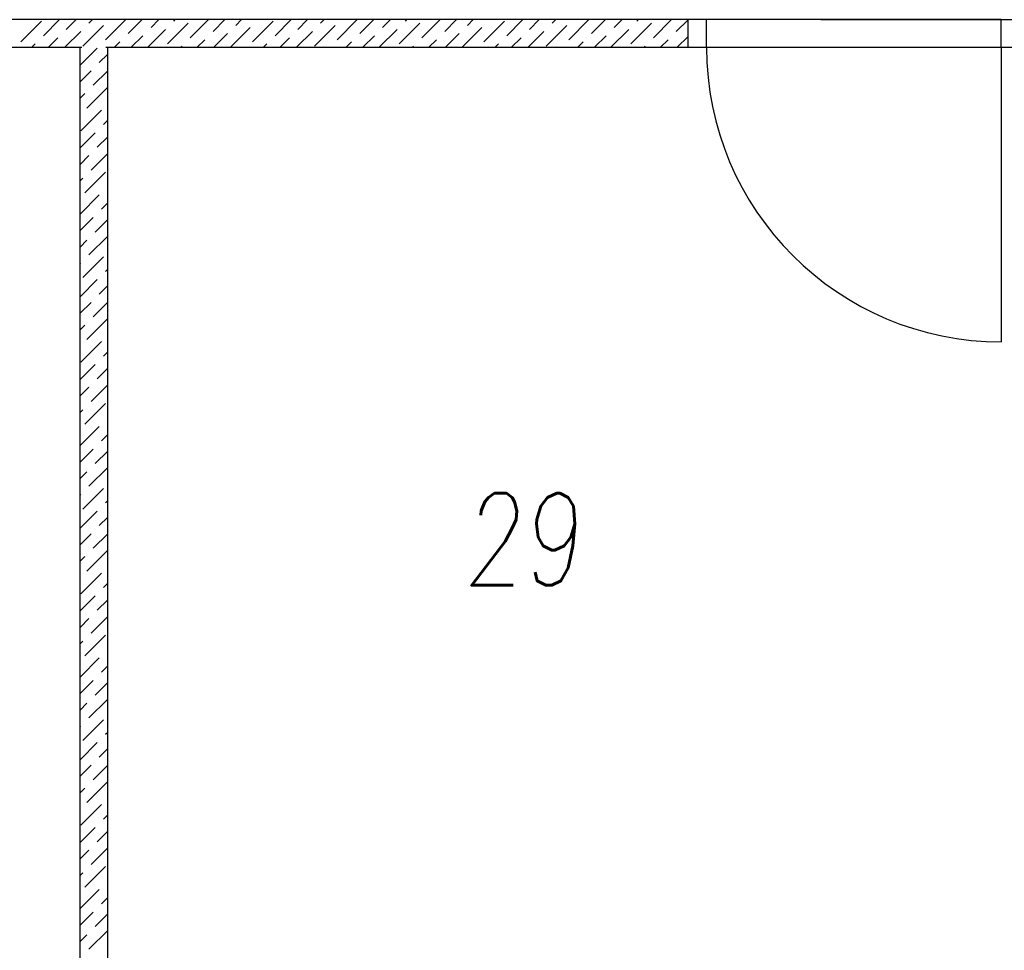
# Model space of a CAD drawing. Header units: millimetres. Extents: x 373037 to 682063, y 76092 to 274210.
# Tile 102 of 256: x 664975 to 667647, y 252205 to 254732. Entities that reach past the tile are written whole.
import ezdxf

# ---------------------------------------------------------------- set-up
doc = ezdxf.new("R2010")
doc.units = ezdxf.units.MM
doc.header["$LTSCALE"] = 100
doc.layers.add('PUDORYS', color=253, linetype='CONTINUOUS')
doc.styles.add('CS-ROMANS', font='romans.shx', dxfattribs={"width": 0.75, "oblique": 5})

msp = doc.modelspace()

# ---------------------------------------------------------------- linework, layer by layer
at = {"layer": 'PUDORYS', "color": 252, "true_color": 0x939598}
for p, q in [((666839.1, 254732.2), (661989.1, 254732.2)), ((666789.1, 254657.2), (666789.1, 254732.2)), ((667639.1, 254732.2), (666839.1, 254732.2)), ((666839.1, 254657.2), (666839.1, 254732.2)), ((667149.1, 254732.2), (668326.6, 254732.2)), ((667639.1, 254657.2), (667639.1, 254732.2)), ((662064.1, 254657.2), (665144.1, 254657.2)), ((665209.1, 254657.2), (666839.1, 254657.2)), ((666839.1, 254657.2), (667639.1, 254657.2)), ((667149.1, 254657.2), (668289.1, 254657.2)), ((667639.1, 254657.2), (667639.1, 253857.2))]:
    msp.add_line(p, q, dxfattribs=at)
at = {"layer": 'PUDORYS', "color": 252, "linetype": 'Continuous', "ltscale": 5, "true_color": 0x939598}
for p, q in [((664978, 254671.8), (665034.1, 254727.9)), ((665039.7, 254688.7), (665083.2, 254732.2)), ((665101.5, 254705.5), (665128.1, 254732.2)), ((665146.4, 254660.6), (665202.5, 254716.7)), ((665163.2, 254722.3), (665173, 254732.2)), ((665208.1, 254677.4), (665262.8, 254732.2)), ((665269.8, 254694.3), (665307.7, 254732.2)), ((665331.6, 254711.1), (665352.6, 254732.2)), ((665376.5, 254666.2), (665432.6, 254722.3)), ((665393.3, 254727.9), (665397.5, 254732.2)), ((665438.2, 254683), (665487.3, 254732.2)), ((665500, 254699.9), (665532.2, 254732.2)), ((665561.7, 254716.7), (665577.1, 254732.2)), ((665606.6, 254671.8), (665662.7, 254727.9)), ((665668.3, 254688.7), (665711.8, 254732.2)), ((665730.1, 254705.5), (665756.7, 254732.2)), ((665775, 254660.6), (665831.1, 254716.7)), ((665791.8, 254722.3), (665801.6, 254732.2)), ((665836.7, 254677.4), (665891.4, 254732.2)), ((665898.5, 254694.3), (665936.3, 254732.2)), ((665960.2, 254711.1), (665981.2, 254732.2)), ((666005.1, 254666.2), (666061.2, 254722.3)), ((666021.9, 254727.9), (666026.1, 254732.2)), ((666066.8, 254683), (666115.9, 254732.2)), ((666128.6, 254699.9), (666160.8, 254732.2)), ((666190.3, 254716.7), (666205.7, 254732.2)), ((666235.2, 254671.8), (666291.3, 254727.9)), ((666297, 254688.7), (666340.4, 254732.2)), ((666358.7, 254705.5), (666385.3, 254732.2)), ((666403.6, 254660.6), (666459.7, 254716.7)), ((666420.4, 254722.3), (666430.2, 254732.2)), ((666465.3, 254677.4), (666520.1, 254732.2)), ((666527.1, 254694.3), (666565, 254732.2)), ((666588.8, 254711.1), (666609.9, 254732.2)), ((666633.7, 254666.2), (666689.8, 254722.3)), ((666650.5, 254727.9), (666654.8, 254732.2)), ((666695.5, 254683), (666744.6, 254732.2)), ((666757.2, 254699.9), (666789.1, 254731.8)), ((665098, 254657.2), (665140.7, 254699.9)), ((665277.6, 254657.2), (665309.1, 254688.7)), ((665322.5, 254657.2), (665370.9, 254705.5)), ((665502.1, 254657.2), (665539.2, 254694.3)), ((665547, 254657.2), (665601, 254711.1)), ((665726.6, 254657.2), (665769.4, 254699.9)), ((665906.2, 254657.2), (665937.7, 254688.7)), ((665951.1, 254657.2), (665999.5, 254705.5)), ((666130.7, 254657.2), (666167.9, 254694.3)), ((666175.6, 254657.2), (666229.6, 254711.1)), ((666355.2, 254657.2), (666398, 254699.9)), ((666534.9, 254657.2), (666566.4, 254688.7)), ((666579.8, 254657.2), (666628.1, 254705.5)), ((665008.2, 254657.2), (665017.3, 254666.2)), ((665053.1, 254657.2), (665079, 254683)), ((665232.7, 254657.2), (665247.4, 254671.8)), ((665457.2, 254657.2), (665477.5, 254677.4)), ((665636.8, 254657.2), (665645.9, 254666.2)), ((665681.7, 254657.2), (665707.6, 254683)), ((665861.3, 254657.2), (665876, 254671.8)), ((666085.8, 254657.2), (666106.1, 254677.4)), ((666265.4, 254657.2), (666274.5, 254666.2)), ((666310.3, 254657.2), (666336.2, 254683)), ((666490, 254657.2), (666504.6, 254671.8)), ((666714.5, 254657.2), (666734.7, 254677.4)), ((666759.4, 254657.2), (666789.1, 254686.9)), ((665139.1, 254608.5), (665185.6, 254655)), ((665191.3, 254615.7), (665214.1, 254638.6)), ((665412.3, 254657.2), (665415.8, 254660.6)), ((666040.9, 254657.2), (666044.4, 254660.6)), ((666669.6, 254657.2), (666673, 254660.6)), ((665139.1, 254563.6), (665168.8, 254593.2)), ((665174.4, 254554), (665214.1, 254593.7)), ((665139.1, 254518.7), (665152, 254531.5)), ((665157.6, 254492.2), (665213.7, 254548.3)), ((665140.7, 254430.5), (665196.9, 254486.6)), ((665202.5, 254447.3), (665214.1, 254459)), ((665139.1, 254384), (665180, 254424.9)), ((665185.6, 254385.6), (665214.1, 254414.1)), ((665168.8, 254323.8), (665214.1, 254369.2)), ((665139.1, 254339.1), (665163.2, 254363.1)), ((665152, 254262.1), (665208.1, 254318.2)), ((665139.1, 254294.2), (665146.4, 254301.4)), ((665213.7, 254278.9), (665214.1, 254279.4)), ((665139.1, 254204.4), (665191.3, 254256.5)), ((665196.9, 254217.2), (665214.1, 254234.5)), ((665139.1, 254159.5), (665174.4, 254194.7)), ((665180, 254155.5), (665214.1, 254189.6)), ((665139.1, 254114.6), (665157.6, 254133)), ((665163.2, 254093.7), (665214.1, 254144.7)), ((665146.4, 254032), (665202.5, 254088.1)), ((665139.1, 254069.7), (665140.7, 254071.3)), ((665208.1, 254048.8), (665214.1, 254054.9)), ((665139.1, 253979.9), (665185.6, 254026.4)), ((665191.3, 253987.1), (665214.1, 254010)), ((665139.1, 253935), (665168.8, 253964.6)), ((665174.4, 253925.3), (665214.1, 253965.1)), ((665157.6, 253863.6), (665213.7, 253919.7)), ((665139.1, 253890.1), (665152, 253902.9)), ((665140.7, 253801.9), (665196.9, 253858)), ((665202.5, 253818.7), (665214.1, 253830.4)), ((665139.1, 253755.4), (665180, 253796.2)), ((665185.6, 253757), (665214.1, 253785.5)), ((665139.1, 253710.5), (665163.2, 253734.5)), ((665168.8, 253695.2), (665214.1, 253740.5)), ((665152, 253633.5), (665208.1, 253689.6)), ((665139.1, 253665.5), (665146.4, 253672.8)), ((665213.7, 253650.3), (665214.1, 253650.7)), ((665139.1, 253575.7), (665191.3, 253627.9)), ((665196.9, 253588.6), (665214.1, 253605.8)), ((665139.1, 253530.8), (665174.4, 253566.1)), ((665180, 253526.8), (665214.1, 253560.9)), ((665163.2, 253465.1), (665214.1, 253516)), ((665139.1, 253485.9), (665157.6, 253504.4)), ((665146.4, 253403.4), (665202.5, 253459.5)), ((665139.1, 253441), (665140.7, 253442.6)), ((665208.1, 253420.2), (665214.1, 253426.2)), ((665139.1, 253351.2), (665185.6, 253397.7)), ((665191.3, 253358.5), (665214.1, 253381.3)), ((665139.1, 253306.3), (665168.8, 253336)), ((665174.4, 253296.7), (665214.1, 253336.4)), ((665139.1, 253261.4), (665152, 253274.3)), ((665157.6, 253235), (665213.7, 253291.1)), ((665140.7, 253173.2), (665196.9, 253229.4)), ((665202.5, 253190.1), (665214.1, 253201.7)), ((665139.1, 253126.7), (665180, 253167.6)), ((665185.6, 253128.3), (665214.1, 253156.8)), ((665168.8, 253066.6), (665214.1, 253111.9)), ((665139.1, 253081.8), (665163.2, 253105.9)), ((665152, 253004.9), (665208.1, 253061)), ((665139.1, 253036.9), (665146.4, 253044.1)), ((665213.7, 253021.7), (665214.1, 253022.1)), ((665139.1, 252947.1), (665191.3, 252999.2)), ((665196.9, 252960), (665214.1, 252977.2)), ((665139.1, 252902.2), (665174.4, 252937.5)), ((665180, 252898.2), (665214.1, 252932.3)), ((665139.1, 252857.3), (665157.6, 252875.8)), ((665163.2, 252836.5), (665214.1, 252887.4)), ((665146.4, 252774.7), (665202.5, 252830.9)), ((665139.1, 252812.4), (665140.7, 252814)), ((665208.1, 252791.6), (665214.1, 252797.6)), ((665139.1, 252722.6), (665185.6, 252769.1)), ((665191.3, 252729.8), (665214.1, 252752.7)), ((665139.1, 252677.7), (665168.8, 252707.4)), ((665174.4, 252668.1), (665214.1, 252707.8)), ((665157.6, 252606.4), (665213.7, 252662.5)), ((665139.1, 252632.8), (665152, 252645.7)), ((665140.7, 252544.6), (665196.9, 252600.7)), ((665202.5, 252561.5), (665214.1, 252573.1)), ((665139.1, 252498.1), (665180, 252539)), ((665185.6, 252499.7), (665214.1, 252528.2)), ((665139.1, 252453.2), (665163.2, 252477.3)), ((665168.8, 252438), (665214.1, 252483.3)), ((665152, 252376.2), (665208.1, 252432.4)), ((665139.1, 252408.3), (665146.4, 252415.5)), ((665213.7, 252393.1), (665214.1, 252393.5)), ((665139.1, 252318.5), (665191.3, 252370.6)), ((665196.9, 252331.3), (665214.1, 252348.6)), ((665139.1, 252273.6), (665174.4, 252308.9)), ((665180, 252269.6), (665214.1, 252303.7)), ((665163.2, 252207.9), (665214.1, 252258.8)), ((665139.1, 252228.7), (665157.6, 252247.2))]:
    msp.add_line(p, q, dxfattribs=at)
at = {"layer": 'PUDORYS', "color": 252, "ltscale": 5, "true_color": 0x939598}
for p, q in [((665139.1, 249663.2), (665139.1, 254657.2)), ((665214.1, 249663.2), (665214.1, 254657.2))]:
    msp.add_line(p, q, dxfattribs=at)
at = {"layer": 'PUDORYS', "color": 252, "true_color": 0x939598}
msp.add_arc((667639.1, 254657.2), 800, 180, 270, dxfattribs=at)

# ---------------------------------------------------------------- texts
at = {"layer": 'PUDORYS', "color": 252, "ltscale": 15, "true_color": 0x939598, "style": 'CS-ROMANS', "oblique": 5, "width": 0.75}
msp.add_text('29', height=250, dxfattribs=at).set_placement((666178, 253196.4))

doc.saveas('drawing.dxf')
